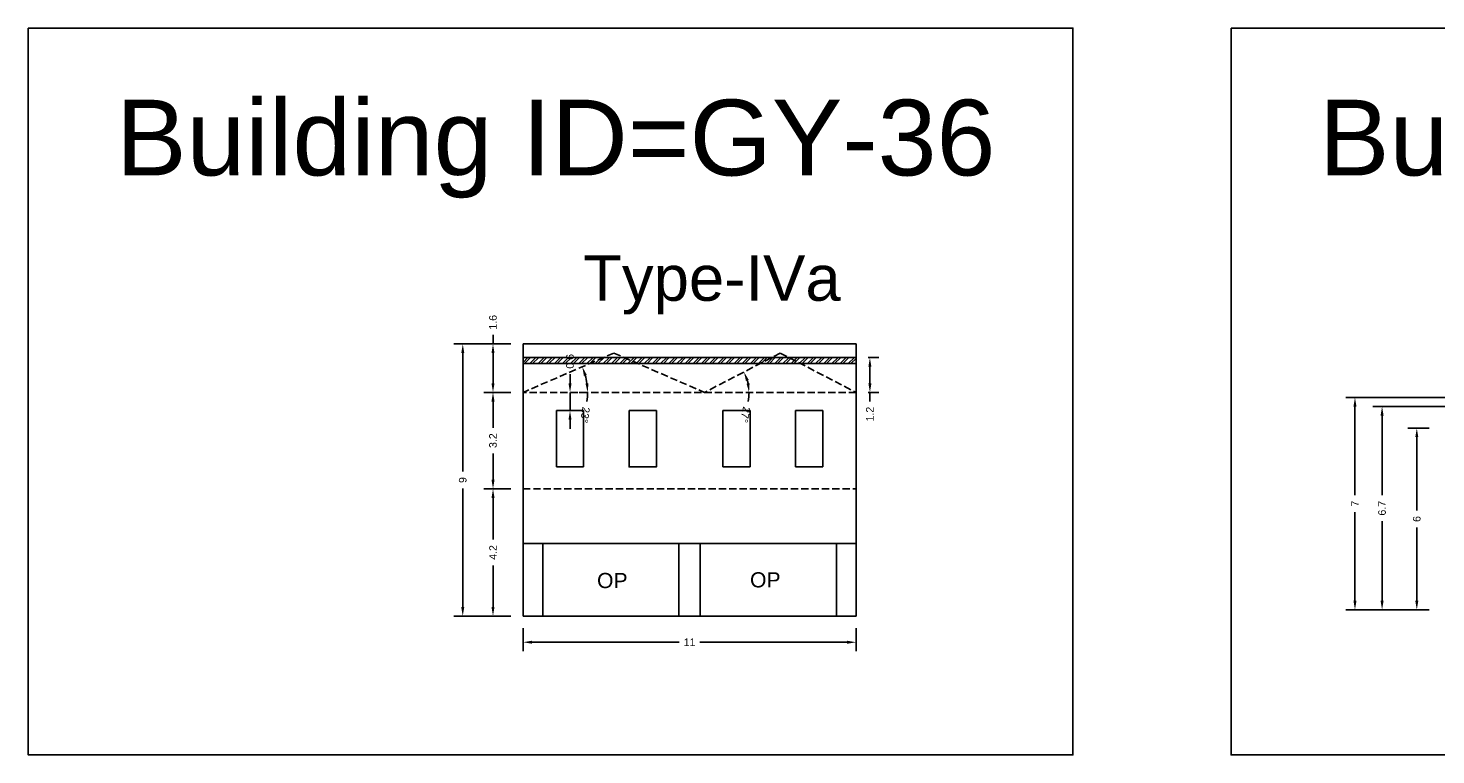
# Model space of a CAD drawing. Header units: metres. Extents: x 3416649 to 3417076, y -6712857 to -6712690.
# Tile 21 of 43: x 3416849 to 3416895, y -6712823 to -6712799. Entities that reach past the tile are written whole.
import ezdxf

# ---------------------------------------------------------------- set-up
doc = ezdxf.new("R2010")
doc.units = ezdxf.units.M
doc.linetypes.add('ACAD_ISO02W100', pattern=[15, 12, -3])
doc.layers.add('Dotted', color=7, linetype='ACAD_ISO02W100', plot=False)
doc.styles.get("Standard").update_dxf_attribs({"font": 'arial.ttf'})
doc.dimstyles.new('ISO-25', dxfattribs={"dimtxt": 0.25, "dimasz": 0.3, "dimexe": 0.3, "dimexo": 0.4, "dimgap": 0.2, "dimtad": 0, "dimdec": 1, "dimdsep": 46, "dimtxsty": 'Standard', "dimcen": 2.5, "dimadec": 0, "dimazin": 0, "dimtfac": 1, "dimtdec": 1, "dimtmove": 0, "dimatfit": 3, "dimfxl": 1, "dimarcsym": 0})

# ---------------------------------------------------------------- blocks, each defined once
blk = doc.blocks.new('*D256')
at = {"color": 0, "lineweight": -2, "transparency": 16777216}
for p, q in [((3416865.16, -6712818.511), (3416865.16, -6712819.274)), ((3416876.15, -6712818.511), (3416876.15, -6712819.274)), ((3416865.46, -6712818.974), (3416870.312, -6712818.974)), ((3416875.85, -6712818.974), (3416870.998, -6712818.974))]:
    blk.add_line(p, q, dxfattribs=at)
at = {"color": 0, "transparency": 16777216}
for points in [[(3416865.46, -6712818.924), (3416865.46, -6712819.024), (3416865.16, -6712818.974)], [(3416875.85, -6712818.924), (3416875.85, -6712819.024), (3416876.15, -6712818.974)]]:
    blk.add_solid(points, dxfattribs=at)
at = {"layer": 'Defpoints', "color": 0, "transparency": 16777216}
for p in [(3416865.16, -6712818.111), (3416876.15, -6712818.111), (3416865.16, -6712818.974)]:
    blk.add_point(p, dxfattribs=at)
at = {"color": 0, "transparency": 16777216, "insert": (3416870.655, -6712818.974), "char_height": 0.25, "attachment_point": 5}
blk.add_mtext('11', dxfattribs=at)
blk = doc.blocks.new('*D257')
at = {"color": 0, "lineweight": -2, "transparency": 16777216}
for p, q in [((3416864.76, -6712810.731), (3416863.869, -6712810.731)), ((3416864.169, -6712811.031), (3416864.169, -6712811.895)), ((3416864.169, -6712813.611), (3416864.169, -6712812.748)), ((3416864.76, -6712813.911), (3416863.869, -6712813.911))]:
    blk.add_line(p, q, dxfattribs=at)
at = {"color": 0, "transparency": 16777216}
for points in [[(3416864.119, -6712811.031), (3416864.219, -6712811.031), (3416864.169, -6712810.731)], [(3416864.119, -6712813.611), (3416864.219, -6712813.611), (3416864.169, -6712813.911)]]:
    blk.add_solid(points, dxfattribs=at)
at = {"layer": 'Defpoints', "color": 0, "transparency": 16777216}
for p in [(3416864.169, -6712810.731), (3416865.16, -6712810.731), (3416865.16, -6712813.911)]:
    blk.add_point(p, dxfattribs=at)
at = {"color": 0, "transparency": 16777216, "insert": (3416864.169, -6712812.321), "char_height": 0.25, "attachment_point": 5, "rotation": 90}
blk.add_mtext('3.2', dxfattribs=at)
blk = doc.blocks.new('*D258')
at = {"color": 0, "lineweight": -2, "transparency": 16777216}
for p, q in [((3416864.76, -6712813.911), (3416863.869, -6712813.911)), ((3416864.169, -6712814.211), (3416864.169, -6712815.58)), ((3416864.169, -6712817.811), (3416864.169, -6712816.443)), ((3416864.76, -6712818.111), (3416863.869, -6712818.111))]:
    blk.add_line(p, q, dxfattribs=at)
at = {"color": 0, "transparency": 16777216}
for points in [[(3416864.119, -6712814.211), (3416864.219, -6712814.211), (3416864.169, -6712813.911)], [(3416864.119, -6712817.811), (3416864.219, -6712817.811), (3416864.169, -6712818.111)]]:
    blk.add_solid(points, dxfattribs=at)
at = {"layer": 'Defpoints', "color": 0, "transparency": 16777216}
for p in [(3416864.169, -6712813.911), (3416865.16, -6712813.911), (3416865.16, -6712818.111)]:
    blk.add_point(p, dxfattribs=at)
at = {"color": 0, "transparency": 16777216, "insert": (3416864.169, -6712816.011), "char_height": 0.25, "attachment_point": 5, "rotation": 90}
blk.add_mtext('4.2', dxfattribs=at)
blk = doc.blocks.new('*D259')
at = {"color": 0, "lineweight": -2, "transparency": 16777216}
for p, q in [((3416864.169, -6712809.131), (3416864.169, -6712808.831)), ((3416864.76, -6712809.131), (3416863.869, -6712809.131)), ((3416864.169, -6712810.431), (3416864.169, -6712809.431)), ((3416864.76, -6712810.731), (3416863.869, -6712810.731))]:
    blk.add_line(p, q, dxfattribs=at)
at = {"color": 0, "transparency": 16777216}
for points in [[(3416864.119, -6712809.431), (3416864.219, -6712809.431), (3416864.169, -6712809.131)], [(3416864.119, -6712810.431), (3416864.219, -6712810.431), (3416864.169, -6712810.731)]]:
    blk.add_solid(points, dxfattribs=at)
at = {"layer": 'Defpoints', "color": 0, "transparency": 16777216}
for p in [(3416864.169, -6712809.131), (3416865.16, -6712809.131), (3416865.16, -6712810.731)]:
    blk.add_point(p, dxfattribs=at)
at = {"color": 0, "transparency": 16777216, "insert": (3416864.169, -6712808.416), "char_height": 0.25, "attachment_point": 5, "rotation": 90}
blk.add_mtext('1.6', dxfattribs=at)
blk = doc.blocks.new('*D260')
at = {"color": 0, "lineweight": -2, "transparency": 16777216}
for p, q in [((3416866.71, -6712810.431), (3416866.71, -6712810.131)), ((3416866.71, -6712811.331), (3416866.71, -6712810.731)), ((3416867.11, -6712810.731), (3416867.01, -6712810.731)), ((3416867.11, -6712811.331), (3416867.01, -6712811.331)), ((3416866.71, -6712811.631), (3416866.71, -6712811.931))]:
    blk.add_line(p, q, dxfattribs=at)
at = {"color": 0, "transparency": 16777216}
for points in [[(3416866.66, -6712810.431), (3416866.76, -6712810.431), (3416866.71, -6712810.731)], [(3416866.66, -6712811.631), (3416866.76, -6712811.631), (3416866.71, -6712811.331)]]:
    blk.add_solid(points, dxfattribs=at)
at = {"layer": 'Defpoints', "color": 0, "transparency": 16777216}
for p in [(3416866.71, -6712810.731), (3416866.71, -6712810.731), (3416866.71, -6712811.331)]:
    blk.add_point(p, dxfattribs=at)
at = {"color": 0, "transparency": 16777216, "insert": (3416866.71, -6712809.704), "char_height": 0.25, "attachment_point": 5, "rotation": 90}
blk.add_mtext('0.6', dxfattribs=at)
blk = doc.blocks.new('*D261')
at = {"color": 0, "lineweight": -2, "transparency": 16777216}
for p, q in [((3416876.55, -6712809.581), (3416876.906, -6712809.581)), ((3416876.606, -6712809.881), (3416876.606, -6712810.431)), ((3416876.55, -6712810.731), (3416876.906, -6712810.731)), ((3416876.606, -6712810.731), (3416876.606, -6712811.031))]:
    blk.add_line(p, q, dxfattribs=at)
at = {"color": 0, "transparency": 16777216}
for points in [[(3416876.556, -6712809.881), (3416876.656, -6712809.881), (3416876.606, -6712809.581)], [(3416876.556, -6712810.431), (3416876.656, -6712810.431), (3416876.606, -6712810.731)]]:
    blk.add_solid(points, dxfattribs=at)
at = {"layer": 'Defpoints', "color": 0, "transparency": 16777216}
for p in [(3416876.15, -6712809.581), (3416876.15, -6712810.731), (3416876.606, -6712810.731)]:
    blk.add_point(p, dxfattribs=at)
at = {"color": 0, "transparency": 16777216, "insert": (3416876.606, -6712811.446), "char_height": 0.25, "attachment_point": 5, "rotation": 90}
blk.add_mtext('1.2', dxfattribs=at)
blk = doc.blocks.new('*D262')
at = {"color": 0, "lineweight": -2, "transparency": 16777216}
for p, q in [((3416864.76, -6712809.131), (3416862.871, -6712809.131)), ((3416863.171, -6712809.431), (3416863.171, -6712813.339)), ((3416863.171, -6712817.811), (3416863.171, -6712813.904)), ((3416864.76, -6712818.111), (3416862.871, -6712818.111))]:
    blk.add_line(p, q, dxfattribs=at)
at = {"color": 0, "transparency": 16777216}
for points in [[(3416863.121, -6712809.431), (3416863.221, -6712809.431), (3416863.171, -6712809.131)], [(3416863.121, -6712817.811), (3416863.221, -6712817.811), (3416863.171, -6712818.111)]]:
    blk.add_solid(points, dxfattribs=at)
at = {"layer": 'Defpoints', "color": 0, "transparency": 16777216}
for p in [(3416863.171, -6712809.131), (3416865.16, -6712809.131), (3416865.16, -6712818.111)]:
    blk.add_point(p, dxfattribs=at)
at = {"color": 0, "transparency": 16777216, "insert": (3416863.171, -6712813.621), "char_height": 0.25, "attachment_point": 5, "rotation": 90}
blk.add_mtext('9', dxfattribs=at)
blk = doc.blocks.new('*D263')
at = {"color": 0, "lineweight": -2, "transparency": 16777216}
for start, end in [(8.0712, 15.3924), (351.9288, 0)]:
    blk.add_arc((3416865.16, -6712810.731), 2.131, start, end, dxfattribs=at)
at = {"color": 0, "transparency": 16777216}
for points in [[(3416867.167, -6712810.182), (3416867.262, -6712810.149), (3416867.115, -6712809.883)], [(3416867.32, -6712810.429), (3416867.22, -6712810.436), (3416867.291, -6712810.731)]]:
    blk.add_solid(points, dxfattribs=at)
at = {"layer": 'Defpoints', "color": 0, "transparency": 16777216}
for p in [(3416868.155, -6712809.431), (3416867.212, -6712810.157), (3416865.16, -6712810.731), (3416865.16, -6712810.731), (3416876.15, -6712810.731)]:
    blk.add_point(p, dxfattribs=at)
at = {"color": 0, "transparency": 16777216, "insert": (3416867.207, -6712811.474), "char_height": 0.25, "attachment_point": 5, "rotation": 261.9288}
blk.add_mtext('23°', dxfattribs=at)
blk = doc.blocks.new('*D264')
at = {"color": 0, "lineweight": -2, "transparency": 16777216}
for start, end in [(11.7358, 15.7386), (348.2642, 360)]:
    blk.add_arc((3416871.15, -6712810.731), 1.467, start, end, dxfattribs=at)
at = {"color": 0, "transparency": 16777216}
for points in [[(3416872.515, -6712810.352), (3416872.608, -6712810.315), (3416872.451, -6712810.054)], [(3416872.636, -6712810.428), (3416872.536, -6712810.438), (3416872.617, -6712810.731)]]:
    blk.add_solid(points, dxfattribs=at)
at = {"layer": 'Defpoints', "color": 0, "transparency": 16777216}
for p in [(3416873.65, -6712809.431), (3416872.543, -6712810.27), (3416865.16, -6712810.731), (3416871.15, -6712810.731), (3416876.15, -6712810.731)]:
    blk.add_point(p, dxfattribs=at)
at = {"color": 0, "transparency": 16777216, "insert": (3416872.495, -6712811.468), "char_height": 0.25, "attachment_point": 5, "rotation": 258.2642}
blk.add_mtext('27°', dxfattribs=at)
blk = doc.blocks.new('*D266')
at = {"color": 0, "lineweight": -2, "transparency": 16777216}
for p, q in [((3416895.059, -6712811.906), (3416894.353, -6712811.906)), ((3416894.653, -6712812.206), (3416894.653, -6712814.624)), ((3416894.653, -6712817.606), (3416894.653, -6712815.189)), ((3416895.059, -6712817.906), (3416894.353, -6712817.906))]:
    blk.add_line(p, q, dxfattribs=at)
at = {"color": 0, "transparency": 16777216}
for points in [[(3416894.603, -6712812.206), (3416894.703, -6712812.206), (3416894.653, -6712811.906)], [(3416894.603, -6712817.606), (3416894.703, -6712817.606), (3416894.653, -6712817.906)]]:
    blk.add_solid(points, dxfattribs=at)
at = {"layer": 'Defpoints', "color": 0, "transparency": 16777216}
for p in [(3416894.653, -6712811.906), (3416895.459, -6712811.906), (3416895.459, -6712817.906)]:
    blk.add_point(p, dxfattribs=at)
at = {"color": 0, "transparency": 16777216, "insert": (3416894.653, -6712814.906), "char_height": 0.25, "attachment_point": 5, "rotation": 90}
blk.add_mtext('6', dxfattribs=at)
blk = doc.blocks.new('*D267')
at = {"color": 0, "lineweight": -2, "transparency": 16777216}
for p, q in [((3416896.114, -6712811.196), (3416893.207, -6712811.196)), ((3416893.507, -6712811.496), (3416893.507, -6712814.123)), ((3416893.507, -6712817.606), (3416893.507, -6712814.98)), ((3416895.059, -6712817.906), (3416893.207, -6712817.906))]:
    blk.add_line(p, q, dxfattribs=at)
at = {"color": 0, "transparency": 16777216}
for points in [[(3416893.457, -6712811.496), (3416893.557, -6712811.496), (3416893.507, -6712811.196)], [(3416893.457, -6712817.606), (3416893.557, -6712817.606), (3416893.507, -6712817.906)]]:
    blk.add_solid(points, dxfattribs=at)
at = {"layer": 'Defpoints', "color": 0, "transparency": 16777216}
for p in [(3416893.507, -6712811.196), (3416896.514, -6712811.196), (3416895.459, -6712817.906)]:
    blk.add_point(p, dxfattribs=at)
at = {"color": 0, "transparency": 16777216, "insert": (3416893.507, -6712814.551), "char_height": 0.25, "attachment_point": 5, "rotation": 90}
blk.add_mtext('6.7', dxfattribs=at)
blk = doc.blocks.new('*D268')
at = {"color": 0, "lineweight": -2, "transparency": 16777216}
for p, q in [((3416898.709, -6712810.896), (3416892.313, -6712810.896)), ((3416892.613, -6712811.196), (3416892.613, -6712814.12)), ((3416892.613, -6712817.606), (3416892.613, -6712814.682)), ((3416895.059, -6712817.906), (3416892.313, -6712817.906))]:
    blk.add_line(p, q, dxfattribs=at)
at = {"color": 0, "transparency": 16777216}
for points in [[(3416892.563, -6712811.196), (3416892.663, -6712811.196), (3416892.613, -6712810.896)], [(3416892.563, -6712817.606), (3416892.663, -6712817.606), (3416892.613, -6712817.906)]]:
    blk.add_solid(points, dxfattribs=at)
at = {"layer": 'Defpoints', "color": 0, "transparency": 16777216}
for p in [(3416892.613, -6712810.896), (3416899.109, -6712810.896), (3416895.459, -6712817.906)]:
    blk.add_point(p, dxfattribs=at)
at = {"color": 0, "transparency": 16777216, "insert": (3416892.613, -6712814.401), "char_height": 0.25, "attachment_point": 5, "rotation": 90}
blk.add_mtext('7', dxfattribs=at)

msp = doc.modelspace()

# ---------------------------------------------------------------- hatches: boundary and pattern name
h = msp.add_hatch()
h.set_pattern_fill('ANSI32', color=256, scale=0.02)
h.set_pattern_definition([(45, (-7.12883, 0), (-0.134703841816, 0.134703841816), []), (45, (-7.03902, 0), (-0.134703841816, 0.134703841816), [])])
h.paths.add_polyline_path([(3416873.361, -6712809.581), (3416868.5, -6712809.581), (3416868.961, -6712809.781), (3416872.977, -6712809.781)])
h.paths.add_polyline_path([(3416876.15, -6712809.581), (3416873.938, -6712809.581), (3416874.323, -6712809.781), (3416876.15, -6712809.781)])
h.paths.add_polyline_path([(3416873.938, -6712809.581), (3416873.361, -6712809.581), (3416872.977, -6712809.781), (3416874.323, -6712809.781)])
h.paths.add_polyline_path([(3416868.5, -6712809.581), (3416867.809, -6712809.581), (3416867.348, -6712809.781), (3416868.961, -6712809.781)])
h.paths.add_polyline_path([(3416867.809, -6712809.581), (3416865.16, -6712809.581), (3416865.16, -6712809.781), (3416867.348, -6712809.781)])

# ---------------------------------------------------------------- linework, layer by layer
for points in [[(3416848.83, -6712798.71), (3416883.304, -6712798.71), (3416883.304, -6712822.69), (3416848.83, -6712822.69)], [(3416888.525, -6712798.71), (3416925.071, -6712798.71), (3416925.071, -6712822.69), (3416888.525, -6712822.69)], [(3416868.66, -6712811.331), (3416868.66, -6712813.189), (3416869.56, -6712813.189), (3416869.56, -6712811.331)], [(3416865.81, -6712815.711), (3416870.305, -6712815.711), (3416870.305, -6712818.111), (3416865.81, -6712818.111)], [(3416871.005, -6712815.711), (3416875.5, -6712815.711), (3416875.5, -6712818.111), (3416871.005, -6712818.111)]]:
    msp.add_lwpolyline(points, close=True)
for points in [[(3416865.16, -6712809.131), (3416876.15, -6712809.131)], [(3416865.16, -6712818.111), (3416865.16, -6712809.131)], [(3416876.15, -6712818.111), (3416876.15, -6712809.131)], [(3416865.16, -6712809.581), (3416876.15, -6712809.581)], [(3416865.16, -6712809.781), (3416876.15, -6712809.781)], [(3416867.16, -6712811.331), (3416866.26, -6712811.331)], [(3416866.26, -6712813.189), (3416866.26, -6712811.331)], [(3416867.16, -6712813.189), (3416867.16, -6712811.331)], [(3416871.75, -6712811.331), (3416872.65, -6712811.331)], [(3416871.75, -6712813.189), (3416871.75, -6712811.331)], [(3416872.65, -6712813.189), (3416872.65, -6712811.331)], [(3416874.15, -6712811.331), (3416875.05, -6712811.331)], [(3416874.15, -6712813.189), (3416874.15, -6712811.331)], [(3416875.05, -6712813.189), (3416875.05, -6712811.331)], [(3416867.16, -6712813.189), (3416866.26, -6712813.189)], [(3416871.75, -6712813.189), (3416872.65, -6712813.189)], [(3416874.15, -6712813.189), (3416875.05, -6712813.189)], [(3416865.16, -6712815.711), (3416876.15, -6712815.711)], [(3416865.81, -6712818.111), (3416865.81, -6712815.711)], [(3416870.305, -6712815.711), (3416870.305, -6712818.111)], [(3416871.005, -6712815.711), (3416871.005, -6712818.111)], [(3416875.5, -6712818.111), (3416875.5, -6712815.711)], [(3416865.16, -6712818.111), (3416876.15, -6712818.111)]]:
    msp.add_lwpolyline(points)
at = {"layer": 'Dotted', "ltscale": 0.02}
for points in [[(3416868.155, -6712809.431), (3416865.16, -6712810.731)], [(3416868.155, -6712809.431), (3416871.15, -6712810.731)], [(3416873.65, -6712809.431), (3416871.15, -6712810.731)], [(3416873.65, -6712809.431), (3416876.15, -6712810.731)], [(3416876.15, -6712810.731), (3416865.16, -6712810.731)], [(3416865.16, -6712813.911), (3416876.15, -6712813.911)]]:
    msp.add_lwpolyline(points, dxfattribs=at)

# ---------------------------------------------------------------- texts
at = {"attachment_point": 1}
for s, width, heights, insert, char_height in [('Building ID=GY-36', 67.86454, [0.517], (3416851.727, -6712801.07), 2.5), ('Building ID=GY-37', 67.86454, [0.517], (3416891.422, -6712801.07), 2.5), ('Type-IVa ', 9.99112, [0.517], (3416867.142, -6712806.206), 1.5), ('OP', 1.17554, [0], (3416867.602, -6712816.687), 0.5), ('OP', 1.17554, [0], (3416872.65, -6712816.664), 0.5)]:
    msp.add_mtext_dynamic_manual_height_columns(s, width=width, gutter_width=12.5, heights=heights, dxfattribs=dict(at, insert=insert, char_height=char_height))

# ---------------------------------------------------------------- dimensions: what is measured, and where the dimension line sits
for base, p1, p2, picture, middle in [((3416864.169, -6712809.131), (3416865.16, -6712810.731), (3416865.16, -6712809.131), '*D259', (3416864.169, -6712808.416)), ((3416863.171, -6712809.131), (3416865.16, -6712818.111), (3416865.16, -6712809.131), '*D262', (3416863.171, -6712813.621)), ((3416866.71, -6712810.731), (3416866.71, -6712811.331), (3416866.71, -6712810.731), '*D260', (3416866.71, -6712809.704)), ((3416876.605612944, -6712810.731377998), (3416876.149662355, -6712809.581377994), (3416876.149662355, -6712810.731377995), '*D261', (3416876.605612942, -6712811.445907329)), ((3416864.169, -6712810.731), (3416865.16, -6712813.911), (3416865.16, -6712810.731), '*D257', (3416864.169, -6712812.321)), ((3416892.613, -6712810.896), (3416895.459, -6712817.906), (3416899.109, -6712810.896), '*D268', (3416892.613, -6712814.401)), ((3416893.507, -6712811.196), (3416895.459, -6712817.906), (3416896.514, -6712811.196), '*D267', (3416893.507, -6712814.551)), ((3416894.653, -6712811.906), (3416895.459, -6712817.906), (3416895.459, -6712811.906), '*D266', (3416894.653, -6712814.906)), ((3416864.169, -6712813.911), (3416865.16, -6712818.111), (3416865.16, -6712813.911), '*D258', (3416864.169, -6712816.011))]:
    dim = msp.add_linear_dim(base=base, p1=p1, p2=p2, angle=90, dimstyle='ISO-25')
    dim.commit()
    dim.dimension.update_dxf_attribs({"geometry": picture, "text_midpoint": middle})
for base, line2, picture, middle in [((3416867.212, -6712810.157), ((3416868.155, -6712809.431), (3416865.16, -6712810.731)), '*D263', (3416867.207, -6712811.474)), ((3416872.543, -6712810.27), ((3416873.65, -6712809.431), (3416871.15, -6712810.731)), '*D264', (3416872.495, -6712811.468))]:
    dim = msp.add_angular_dim_2l(base=base, line1=((3416876.15, -6712810.731), (3416865.16, -6712810.731)), line2=line2, dimstyle='ISO-25')
    dim.commit()
    dim.dimension.update_dxf_attribs({"geometry": picture, "text_midpoint": middle})
dim = msp.add_linear_dim(base=(3416865.16, -6712818.974), p1=(3416876.15, -6712818.111), p2=(3416865.16, -6712818.111), dimstyle='ISO-25')
dim.commit()
dim.dimension.update_dxf_attribs({"geometry": '*D256', "text_midpoint": (3416870.655, -6712818.974)})

doc.saveas('drawing.dxf')
